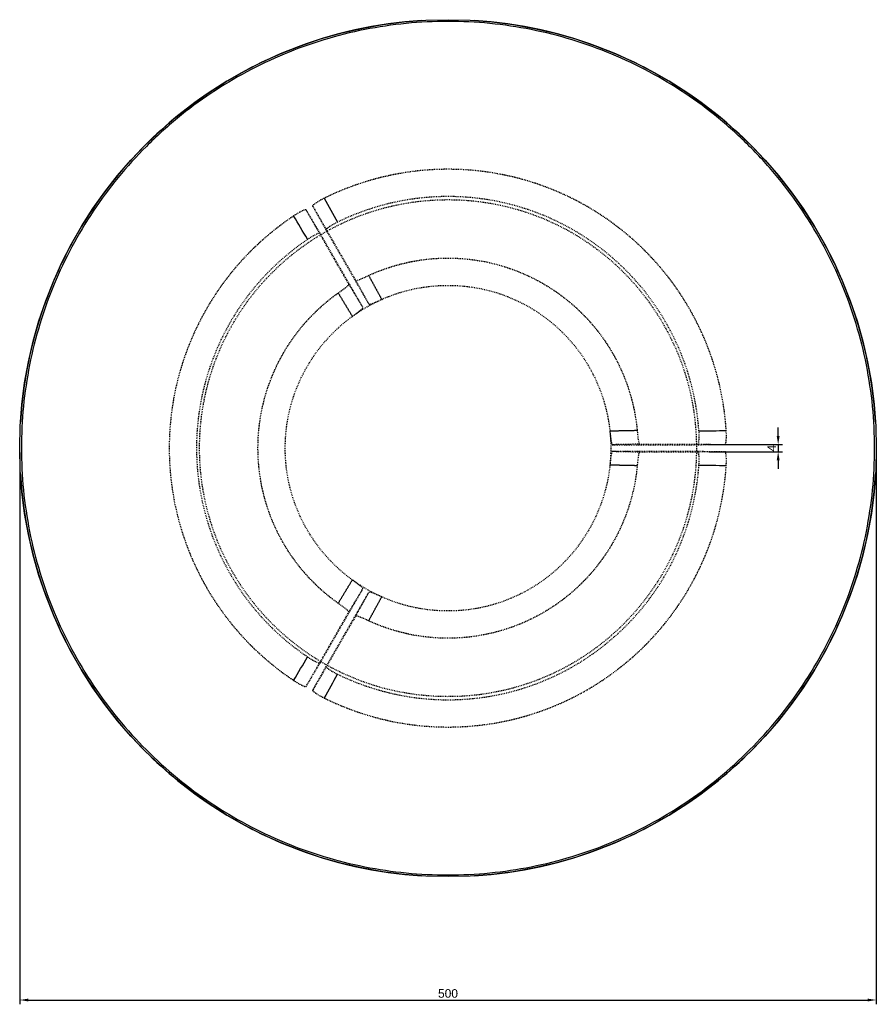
# Model space of a CAD drawing. Header units: millimetres. Extents: x 5133 to 5633, y 1535 to 2109.
import ezdxf

# ---------------------------------------------------------------- set-up
doc = ezdxf.new("R2010")
doc.units = ezdxf.units.MM
doc.header["$MEASUREMENT"] = 0
doc.linetypes.add('Hidden', pattern=[1, 0.5, -0.5])
for name, color, linetype, true_color in [('20190212_BENT GLASS tables$CURVES$dimensions', 176, 'Continuous', 0x000080), ('offen', 8, 'Hidden', 0x7f7f7f), ('Zeichnung$Kanten', 178, 'Continuous', 0x000000), ('Zeichnung$Mittellinien', 178, 'Continuous', 0x000000)]:
    doc.layers.add(name, color=color, linetype=linetype, true_color=true_color)
doc.styles.add('Arial', font='txt')
doc.dimstyles.new('Default', dxfattribs={"dimscale": 5, "dimtxt": 1, "dimasz": 1, "dimexe": 0.5, "dimexo": 0.5, "dimgap": 0.25, "dimtad": 1, "dimtoh": 1, "dimdec": 0, "dimzin": 1, "dimdsep": 46, "dimtxsty": 'Arial', "dimcen": 0.5, "dimadec": 0, "dimazin": 0, "dimtfac": 1, "dimtdec": 4, "dimtix": 1, "dimtmove": 1, "dimatfit": 3, "dimfxl": 1, "dimtolj": 1, "dimtzin": 1, "dimarcsym": 0})

# ---------------------------------------------------------------- blocks, each defined once
blk = doc.blocks.new('*D1')
at = {"layer": '20190212_BENT GLASS tables$CURVES$dimensions', "color": 0, "lineweight": -2}
for p, q in [((5133.02, 1856.5), (5133.02, 1534.5)), ((5633.02, 1856.5), (5633.02, 1534.5)), ((5138.02, 1537), (5628.02, 1537))]:
    blk.add_line(p, q, dxfattribs=at)
at = {"layer": '20190212_BENT GLASS tables$CURVES$dimensions', "color": 0}
for points in [[(5138.02, 1537.83), (5138.02, 1536.17), (5133.02, 1537)], [(5628.02, 1536.17), (5628.02, 1537.83), (5633.02, 1537)]]:
    blk.add_solid(points, dxfattribs=at)
at = {"layer": 'Defpoints', "color": 0}
for p in [(5133.02, 1859), (5633.02, 1859), (5633.02, 1537)]:
    blk.add_point(p, dxfattribs=at)
at = {"layer": '20190212_BENT GLASS tables$CURVES$dimensions', "color": 0, "insert": (5383.02, 1540.8), "char_height": 5, "attachment_point": 5, "style": 'Arial'}
blk.add_mtext('\\A1;500', dxfattribs=at)
blk = doc.blocks.new('*D2')
at = {"layer": '20190212_BENT GLASS tables$CURVES$dimensions', "color": 0, "lineweight": -2}
for p, q in [((5575.72, 1866.05), (5575.72, 1871.05)), ((5535.22, 1861.05), (5578.22, 1861.05)), ((5535.22, 1856.94), (5578.22, 1856.94)), ((5575.72, 1861.05), (5575.72, 1856.94)), ((5575.72, 1851.94), (5575.72, 1846.94))]:
    blk.add_line(p, q, dxfattribs=at)
at = {"layer": '20190212_BENT GLASS tables$CURVES$dimensions', "color": 0}
for points in [[(5574.89, 1866.05), (5576.56, 1866.05), (5575.72, 1861.05)], [(5576.56, 1851.94), (5574.89, 1851.94), (5575.72, 1856.94)]]:
    blk.add_solid(points, dxfattribs=at)
at = {"layer": 'Defpoints', "color": 0}
for p in [(5532.72, 1861.05), (5532.72, 1856.94), (5575.72, 1856.94)]:
    blk.add_point(p, dxfattribs=at)
at = {"layer": '20190212_BENT GLASS tables$CURVES$dimensions', "color": 0, "insert": (5571.97, 1858.99), "char_height": 5, "attachment_point": 5, "rotation": 90, "style": 'Arial'}
blk.add_mtext('\\A1;4', dxfattribs=at)

msp = doc.modelspace()

# ---------------------------------------------------------------- linework, layer by layer
at = {"layer": 'offen'}
for p, q in [((5333.38, 1940.98), (5308.31, 1984.39)), ((5311.78, 1986.39), (5336.84, 1942.98)), ((5478.84, 1861), (5528.96, 1861)), ((5528.96, 1857), (5478.84, 1857)), ((5308.31, 1733.61), (5333.38, 1777.02)), ((5336.84, 1775.02), (5311.78, 1731.61))]:
    msp.add_line(p, q, dxfattribs=at)
for radius in [145, 95]:
    msp.add_circle((5383.02, 1859), radius, dxfattribs=at)
for start, end in [(3.92685, 116.0731), (123.92685, 236.0731), (243.92685, 356.0731)]:
    msp.add_arc((5383.02, 1859), 146.8, start, end, dxfattribs=at)
for points, weights, knots in [([(5545.41, 1869.27), (5545, 1875.74), (5544.08, 1882.16), (5542.58, 1892.58), (5539.75, 1902.72), (5536.92, 1912.86), (5532.81, 1922.55), (5528.7, 1932.24), (5523.38, 1941.32), (5518.05, 1950.4), (5511.6, 1958.71), (5505.15, 1967.03), (5497.68, 1974.45), (5490.21, 1981.87), (5481.85, 1988.26), (5473.49, 1994.65), (5464.38, 1999.92), (5455.26, 2005.18), (5445.54, 2009.22), (5435.82, 2013.27), (5425.67, 2016.03), (5415.51, 2018.79), (5405.08, 2020.21), (5394.65, 2021.64), (5384.13, 2021.71), (5373.6, 2021.78), (5363.15, 2020.5), (5352.71, 2019.21), (5342.51, 2016.59), (5332.32, 2013.97), (5322.55, 2010.06), (5316.52, 2007.65), (5310.71, 2004.77)], [1, 0.999206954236, 1, 0.99791576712, 1, 0.997915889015, 1, 0.997915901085, 1, 0.997915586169, 1, 0.997915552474, 1, 0.99791541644, 1, 0.997915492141, 1, 0.997915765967, 1, 0.997915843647, 1, 0.99791589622, 1, 0.997915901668, 1, 0.997915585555, 1, 0.997915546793, 1, 0.997915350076, 1, 0.999206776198, 1], [0, 0, 0, 12.964749, 12.964749, 33.986972, 33.986972, 55.009374, 55.009374, 76.031888, 76.031888, 97.054882, 97.054882, 118.076172, 118.076172, 139.098132, 139.098132, 160.121015, 160.121015, 181.143226, 181.143226, 202.16541, 202.16541, 223.18781, 223.18781, 244.210323, 244.210323, 265.233317, 265.233317, 286.254609, 286.254609, 307.276598, 307.276598, 320.241953, 320.241953, 320.241953]), ([(5292.93, 1994.5), (5287.53, 1990.91), (5282.43, 1986.9), (5274.16, 1980.39), (5266.79, 1972.88), (5259.42, 1965.36), (5253.09, 1956.95), (5246.75, 1948.55), (5241.55, 1939.4), (5236.35, 1930.24), (5232.37, 1920.5), (5228.39, 1910.75), (5225.7, 1900.58), (5223.01, 1890.4), (5221.66, 1879.96), (5220.3, 1869.53), (5220.3, 1859), (5220.3, 1848.47), (5221.66, 1838.04), (5223.01, 1827.6), (5225.7, 1817.42), (5228.39, 1807.25), (5232.37, 1797.5), (5236.35, 1787.76), (5241.55, 1778.6), (5246.75, 1769.45), (5253.09, 1761.05), (5259.42, 1752.64), (5266.79, 1745.12), (5274.16, 1737.61), (5282.43, 1731.1), (5287.53, 1727.09), (5292.93, 1723.5)], [1, 0.999206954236, 1, 0.99791576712, 1, 0.997915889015, 1, 0.997915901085, 1, 0.997915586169, 1, 0.997915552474, 1, 0.99791541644, 1, 0.997915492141, 1, 0.997915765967, 1, 0.997915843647, 1, 0.99791589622, 1, 0.997915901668, 1, 0.997915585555, 1, 0.997915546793, 1, 0.997915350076, 1, 0.999206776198, 1], [0, 0, 0, 12.964749, 12.964749, 33.986972, 33.986972, 55.009374, 55.009374, 76.031888, 76.031888, 97.054882, 97.054882, 118.076172, 118.076172, 139.098132, 139.098132, 160.121015, 160.121015, 181.143226, 181.143226, 202.16541, 202.16541, 223.18781, 223.18781, 244.210323, 244.210323, 265.233317, 265.233317, 286.254609, 286.254609, 307.276598, 307.276598, 320.241953, 320.241953, 320.241953]), ([(5336.67, 1959.76), (5339.54, 1961.08), (5342.47, 1962.23), (5349.1, 1964.84), (5356.01, 1966.57), (5362.92, 1968.31), (5369.99, 1969.14), (5377.06, 1969.98), (5384.19, 1969.9), (5391.31, 1969.83), (5398.36, 1968.84), (5405.42, 1967.86), (5412.29, 1965.98), (5419.16, 1964.1), (5425.73, 1961.36), (5432.3, 1958.61), (5438.47, 1955.05), (5444.64, 1951.49), (5450.3, 1947.17), (5455.97, 1942.85), (5461.03, 1937.84), (5466.09, 1932.83), (5470.47, 1927.21), (5474.85, 1921.59), (5478.48, 1915.46), (5482.11, 1909.33), (5484.92, 1902.79), (5487.73, 1896.24), (5489.68, 1889.39), (5491.63, 1882.54), (5492.69, 1875.5), (5493.16, 1872.38), (5493.45, 1869.25)], [1, 0.99959672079, 1, 0.997945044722, 1, 0.997945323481, 1, 0.997945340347, 1, 0.997945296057, 1, 0.997945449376, 1, 0.997945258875, 1, 0.99794530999, 1, 0.997945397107, 1, 0.997945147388, 1, 0.997945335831, 1, 0.997945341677, 1, 0.997945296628, 1, 0.997945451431, 1, 0.997945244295, 1, 0.999596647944, 1], [0, 0, 0, 6.300366, 6.300366, 20.527135, 20.527135, 34.753338, 34.753338, 48.979634, 48.979634, 63.206045, 63.206045, 77.431871, 77.431871, 91.658647, 91.658647, 105.885054, 105.885054, 120.110755, 120.110755, 134.337459, 134.337459, 148.563655, 148.563655, 162.78995, 162.78995, 177.016361, 177.016361, 191.242185, 191.242185, 205.468956, 205.468956, 211.769643, 211.769643, 211.769643]), ([(5318.93, 1768.48), (5316.35, 1770.3), (5313.89, 1772.27), (5308.32, 1776.71), (5303.36, 1781.82), (5298.41, 1786.94), (5294.15, 1792.65), (5289.88, 1798.35), (5286.39, 1804.56), (5282.89, 1810.76), (5280.22, 1817.37), (5277.54, 1823.97), (5275.74, 1830.86), (5273.93, 1837.75), (5273.02, 1844.81), (5272.11, 1851.88), (5272.11, 1859), (5272.11, 1866.12), (5273.02, 1873.19), (5273.93, 1880.25), (5275.74, 1887.14), (5277.54, 1894.03), (5280.22, 1900.63), (5282.89, 1907.24), (5286.39, 1913.44), (5289.88, 1919.65), (5294.15, 1925.35), (5298.41, 1931.06), (5303.36, 1936.18), (5308.32, 1941.29), (5313.89, 1945.73), (5316.35, 1947.7), (5318.93, 1949.52)], [1, 0.99959672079, 1, 0.997945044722, 1, 0.997945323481, 1, 0.997945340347, 1, 0.997945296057, 1, 0.997945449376, 1, 0.997945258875, 1, 0.99794530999, 1, 0.997945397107, 1, 0.997945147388, 1, 0.997945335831, 1, 0.997945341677, 1, 0.997945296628, 1, 0.997945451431, 1, 0.997945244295, 1, 0.999596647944, 1], [0, 0, 0, 6.300366, 6.300366, 20.527135, 20.527135, 34.753338, 34.753338, 48.979634, 48.979634, 63.206045, 63.206045, 77.431871, 77.431871, 91.658647, 91.658647, 105.885054, 105.885054, 120.110755, 120.110755, 134.337459, 134.337459, 148.563655, 148.563655, 162.78995, 162.78995, 177.016361, 177.016361, 191.242185, 191.242185, 205.468956, 205.468956, 211.769643, 211.769643, 211.769643]), ([(5310.71, 1713.23), (5316.52, 1710.35), (5322.55, 1707.94), (5332.32, 1704.03), (5342.51, 1701.41), (5352.71, 1698.79), (5363.15, 1697.5), (5373.6, 1696.22), (5384.13, 1696.29), (5394.65, 1696.36), (5405.08, 1697.79), (5415.51, 1699.21), (5425.67, 1701.97), (5435.82, 1704.73), (5445.54, 1708.78), (5455.26, 1712.82), (5464.38, 1718.08), (5473.49, 1723.35), (5481.85, 1729.74), (5490.21, 1736.13), (5497.68, 1743.55), (5505.15, 1750.97), (5511.6, 1759.29), (5518.05, 1767.6), (5523.38, 1776.68), (5528.7, 1785.76), (5532.81, 1795.45), (5536.92, 1805.14), (5539.75, 1815.28), (5542.58, 1825.42), (5544.08, 1835.84), (5545, 1842.26), (5545.41, 1848.73)], [1, 0.999206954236, 1, 0.99791576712, 1, 0.997915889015, 1, 0.997915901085, 1, 0.997915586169, 1, 0.997915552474, 1, 0.99791541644, 1, 0.997915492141, 1, 0.997915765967, 1, 0.997915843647, 1, 0.99791589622, 1, 0.997915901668, 1, 0.997915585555, 1, 0.997915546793, 1, 0.997915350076, 1, 0.999206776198, 1], [0, 0, 0, 12.964749, 12.964749, 33.986972, 33.986972, 55.009374, 55.009374, 76.031888, 76.031888, 97.054882, 97.054882, 118.076172, 118.076172, 139.098132, 139.098132, 160.121015, 160.121015, 181.143226, 181.143226, 202.16541, 202.16541, 223.18781, 223.18781, 244.210323, 244.210323, 265.233317, 265.233317, 286.254609, 286.254609, 307.276598, 307.276598, 320.241953, 320.241953, 320.241953]), ([(5493.45, 1848.75), (5493.16, 1845.62), (5492.69, 1842.5), (5491.63, 1835.46), (5489.68, 1828.61), (5487.73, 1821.76), (5484.92, 1815.21), (5482.11, 1808.67), (5478.48, 1802.54), (5474.85, 1796.41), (5470.47, 1790.79), (5466.09, 1785.17), (5461.03, 1780.16), (5455.97, 1775.15), (5450.3, 1770.83), (5444.64, 1766.51), (5438.47, 1762.95), (5432.3, 1759.39), (5425.73, 1756.64), (5419.16, 1753.9), (5412.29, 1752.02), (5405.42, 1750.14), (5398.36, 1749.16), (5391.31, 1748.17), (5384.19, 1748.1), (5377.06, 1748.02), (5369.99, 1748.86), (5362.92, 1749.69), (5356.01, 1751.43), (5349.1, 1753.16), (5342.47, 1755.77), (5339.54, 1756.92), (5336.67, 1758.24)], [1, 0.99959672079, 1, 0.997945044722, 1, 0.997945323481, 1, 0.997945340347, 1, 0.997945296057, 1, 0.997945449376, 1, 0.997945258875, 1, 0.99794530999, 1, 0.997945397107, 1, 0.997945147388, 1, 0.997945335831, 1, 0.997945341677, 1, 0.997945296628, 1, 0.997945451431, 1, 0.997945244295, 1, 0.999596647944, 1], [0, 0, 0, 6.300366, 6.300366, 20.527135, 20.527135, 34.753338, 34.753338, 48.979634, 48.979634, 63.206045, 63.206045, 77.431871, 77.431871, 91.658647, 91.658647, 105.885054, 105.885054, 120.110755, 120.110755, 134.337459, 134.337459, 148.563655, 148.563655, 162.78995, 162.78995, 177.016361, 177.016361, 191.242185, 191.242185, 205.468956, 205.468956, 211.769643, 211.769643, 211.769643])]:
    msp.add_rational_spline(points, weights, degree=2, knots=knots, dxfattribs=at)
for points, knots in [([(5310.71, 2004.77), (5310.28, 2004.55), (5309.44, 2004.12), (5308.21, 2003.45), (5307.07, 2002.77), (5306.03, 2002.11), (5305.27, 2001.58), (5304.76, 2001.18), (5304.47, 2000.94), (5304.24, 2000.72), (5304.11, 2000.56), (5304.03, 2000.45), (5304.01, 2000.38), (5304, 2000.33), (5304, 2000.29), (5304.01, 2000.28)], [0, 0, 0, 0, 1.44597, 2.855425, 4.18936, 5.437032, 6.534638, 6.981948, 7.371235, 7.678129, 7.913401, 8.004027, 8.074679, 8.129312, 8.177764, 8.177764, 8.177764, 8.177764]), ([(5304.01, 2000.28), (5308.2, 1993.05), (5316.58, 1978.59), (5324.97, 1964.15), (5329.17, 1956.92)], [8.033687, 8.033687, 8.033687, 8.033687, 245.371396, 482.793535, 482.793535, 482.793535, 482.793535]), ([(5304.01, 2000.28), (5304.04, 2000.22), (5304.08, 2000.16), (5304.11, 2000.11), (5306.66, 1995.53), (5309.22, 1990.96), (5311.78, 1986.39)], [0.000627, 0.000627, 0.000627, 0.000627, 0.197527, 0.197527, 0.197527, 16.000628, 16.000628, 16.000628, 16.000628]), ([(5300.17, 1998.06), (5300.16, 1998.07), (5300.14, 1998.1), (5300.08, 1998.12), (5300.01, 1998.13), (5299.88, 1998.12), (5299.67, 1998.08), (5299.37, 1997.99), (5299.01, 1997.87), (5298.42, 1997.62), (5297.57, 1997.23), (5296.48, 1996.66), (5294.91, 1995.77), (5293.72, 1995.03), (5292.93, 1994.5)], [0, 0, 0, 0, 0.048452, 0.103085, 0.173738, 0.264364, 0.499636, 0.80653, 1.195817, 1.643128, 2.740733, 3.988406, 5.322341, 8.177767, 8.177767, 8.177767, 8.177767]), ([(5325.14, 1954.59), (5320.98, 1961.84), (5312.67, 1976.33), (5304.34, 1990.82), (5300.17, 1998.06)], [-482.793534, -482.793534, -482.793534, -482.793534, -245.371396, -8.033687, -8.033687, -8.033687, -8.033687]), ([(5318.49, 1990.87), (5318.06, 1990.65), (5317.21, 1990.22), (5315.99, 1989.55), (5314.84, 1988.89), (5313.81, 1988.23), (5313.05, 1987.71), (5312.54, 1987.31), (5312.24, 1987.06), (5312.01, 1986.84), (5311.87, 1986.67), (5311.8, 1986.56), (5311.77, 1986.5), (5311.76, 1986.44), (5311.77, 1986.4), (5311.78, 1986.39)], [0, 0, 0, 0, 1.446637, 2.856699, 4.191208, 5.410352, 6.514611, 6.965639, 7.358906, 7.681892, 7.917371, 8.008087, 8.078813, 8.133501, 8.18198, 8.18198, 8.18198, 8.18198]), ([(5308.31, 1984.39), (5308.31, 1984.4), (5308.28, 1984.43), (5308.23, 1984.45), (5308.15, 1984.46), (5308.02, 1984.45), (5307.81, 1984.41), (5307.5, 1984.32), (5307.14, 1984.19), (5306.54, 1983.94), (5305.7, 1983.55), (5304.62, 1982.98), (5303.05, 1982.09), (5301.87, 1981.34), (5301.08, 1980.81)], [0, 0, 0, 0, 0.048479, 0.103166, 0.173893, 0.264609, 0.500088, 0.823075, 1.216342, 1.66737, 2.77163, 3.990775, 5.325285, 8.181985, 8.181985, 8.181985, 8.181985]), ([(5329.17, 1956.92), (5329.19, 1956.9), (5329.24, 1956.86), (5329.36, 1956.85), (5329.53, 1956.86), (5329.74, 1956.9), (5330.01, 1956.97), (5330.47, 1957.11), (5331.17, 1957.37), (5332.18, 1957.77), (5333.45, 1958.31), (5334.97, 1958.99), (5336.08, 1959.49), (5336.67, 1959.76)], [0, 0, 0, 0, 0.078528, 0.19482, 0.356285, 0.574175, 0.851621, 1.170282, 2.015294, 3.098275, 4.445484, 6.138902, 8.096996, 8.096996, 8.096996, 8.096996]), ([(5318.93, 1949.52), (5319.46, 1949.89), (5320.45, 1950.6), (5321.8, 1951.58), (5322.9, 1952.41), (5323.75, 1953.08), (5324.33, 1953.57), (5324.68, 1953.89), (5324.87, 1954.09), (5325.01, 1954.25), (5325.1, 1954.39), (5325.15, 1954.5), (5325.15, 1954.57), (5325.14, 1954.59)], [0, 0, 0, 0, 1.958096, 3.651515, 4.998725, 6.081707, 6.926718, 7.245379, 7.522825, 7.740714, 7.902179, 8.01847, 8.096998, 8.096998, 8.096998, 8.096998]), ([(5325.14, 1954.59), (5325.18, 1954.51), (5325.23, 1954.43), (5325.28, 1954.35), (5327.98, 1949.89), (5330.68, 1945.44), (5333.38, 1940.98)], [-0.001471, -0.001471, -0.001471, -0.001471, 0.283828, 0.283828, 0.283828, 15.99853, 15.99853, 15.99853, 15.99853]), ([(5329.17, 1956.92), (5329.22, 1956.84), (5329.27, 1956.76), (5329.31, 1956.67), (5331.82, 1952.11), (5334.33, 1947.55), (5336.84, 1942.98)], [-0.001473, -0.001473, -0.001473, -0.001473, 0.283755, 0.283755, 0.283755, 15.998528, 15.998528, 15.998528, 15.998528]), ([(5336.84, 1942.98), (5336.85, 1942.96), (5336.91, 1942.92), (5337.02, 1942.91), (5337.18, 1942.92), (5337.38, 1942.95), (5337.63, 1943.02), (5338.07, 1943.15), (5338.73, 1943.38), (5339.69, 1943.76), (5340.9, 1944.26), (5342.44, 1944.93), (5343.57, 1945.43), (5344.2, 1945.71)], [0, 0, 0, 0, 0.078398, 0.187495, 0.345805, 0.547568, 0.80251, 1.111589, 1.912868, 2.915411, 4.206435, 5.853374, 7.923181, 7.923181, 7.923181, 7.923181]), ([(5327.34, 1935.97), (5327.89, 1936.38), (5328.89, 1937.11), (5330.23, 1938.1), (5331.28, 1938.9), (5332.09, 1939.54), (5332.62, 1940), (5332.95, 1940.31), (5333.13, 1940.5), (5333.26, 1940.66), (5333.35, 1940.79), (5333.39, 1940.89), (5333.39, 1940.96), (5333.38, 1940.98)], [0, 0, 0, 0, 2.069809, 3.716749, 5.007774, 6.010317, 6.811596, 7.120675, 7.375617, 7.57738, 7.73569, 7.844786, 7.923184, 7.923184, 7.923184, 7.923184]), ([(5477.54, 1868.57), (5477.61, 1867.9), (5477.74, 1866.71), (5477.92, 1865.09), (5478.09, 1863.82), (5478.24, 1862.82), (5478.37, 1862.14), (5478.47, 1861.7), (5478.54, 1861.46), (5478.61, 1861.26), (5478.68, 1861.12), (5478.75, 1861.03), (5478.81, 1861), (5478.84, 1861)], [0, 0, 0, 0, 2.006348, 3.614192, 4.868491, 5.866138, 6.642938, 6.952017, 7.206959, 7.408721, 7.567031, 7.676127, 7.754526, 7.754526, 7.754526, 7.754526]), ([(5493.45, 1869.25), (5493.51, 1868.6), (5493.63, 1867.38), (5493.81, 1865.73), (5493.97, 1864.36), (5494.13, 1863.28), (5494.26, 1862.54), (5494.37, 1862.08), (5494.44, 1861.82), (5494.51, 1861.61), (5494.59, 1861.46), (5494.66, 1861.36), (5494.72, 1861.33), (5494.74, 1861.33)], [0, 0, 0, 0, 1.958096, 3.651515, 4.998725, 6.081707, 6.926718, 7.245379, 7.522825, 7.740714, 7.902179, 8.01847, 8.096998, 8.096998, 8.096998, 8.096998]), ([(5528.96, 1861), (5528.98, 1861), (5529.01, 1861.01), (5529.06, 1861.05), (5529.1, 1861.11), (5529.16, 1861.22), (5529.23, 1861.43), (5529.31, 1861.74), (5529.38, 1862.12), (5529.46, 1862.76), (5529.54, 1863.69), (5529.59, 1864.9), (5529.6, 1866.71), (5529.54, 1868.1), (5529.48, 1869.05)], [0, 0, 0, 0, 0.048479, 0.103166, 0.173893, 0.264609, 0.500088, 0.823075, 1.216342, 1.66737, 2.77163, 3.990775, 5.325285, 8.181985, 8.181985, 8.181985, 8.181985]), ([(5544.87, 1861.22), (5544.89, 1861.22), (5544.92, 1861.23), (5544.96, 1861.27), (5545.01, 1861.32), (5545.07, 1861.44), (5545.14, 1861.64), (5545.21, 1861.94), (5545.28, 1862.32), (5545.37, 1862.96), (5545.45, 1863.88), (5545.5, 1865.11), (5545.52, 1866.92), (5545.47, 1868.32), (5545.41, 1869.27)], [0, 0, 0, 0, 0.048452, 0.103085, 0.173738, 0.264364, 0.499636, 0.80653, 1.195817, 1.643128, 2.740733, 3.988406, 5.322341, 8.177767, 8.177767, 8.177767, 8.177767]), ([(5478.84, 1857), (5478.81, 1857), (5478.75, 1856.97), (5478.68, 1856.88), (5478.61, 1856.74), (5478.54, 1856.54), (5478.47, 1856.3), (5478.37, 1855.86), (5478.24, 1855.18), (5478.09, 1854.18), (5477.92, 1852.91), (5477.74, 1851.29), (5477.61, 1850.1), (5477.54, 1849.43)], [0, 0, 0, 0, 0.078398, 0.187495, 0.345805, 0.547568, 0.80251, 1.111589, 1.888389, 2.886035, 4.140333, 5.748176, 7.754523, 7.754523, 7.754523, 7.754523]), ([(5494.74, 1861.33), (5494.65, 1861.33), (5494.55, 1861.33), (5494.46, 1861.33), (5489.25, 1861.22), (5484.04, 1861.11), (5478.84, 1861)], [-0.001471, -0.001471, -0.001471, -0.001471, 0.283828, 0.283828, 0.283828, 15.99853, 15.99853, 15.99853, 15.99853]), ([(5494.74, 1856.67), (5494.65, 1856.67), (5494.55, 1856.67), (5494.46, 1856.67), (5489.25, 1856.78), (5484.04, 1856.89), (5478.84, 1857)], [-0.001473, -0.001473, -0.001473, -0.001473, 0.283755, 0.283755, 0.283755, 15.998528, 15.998528, 15.998528, 15.998528]), ([(5494.74, 1856.67), (5494.72, 1856.67), (5494.66, 1856.64), (5494.59, 1856.54), (5494.51, 1856.39), (5494.44, 1856.18), (5494.37, 1855.92), (5494.26, 1855.46), (5494.13, 1854.72), (5493.97, 1853.64), (5493.81, 1852.27), (5493.63, 1850.62), (5493.51, 1849.4), (5493.45, 1848.75)], [0, 0, 0, 0, 0.078528, 0.19482, 0.356285, 0.574175, 0.851621, 1.170282, 2.015294, 3.098275, 4.445484, 6.138902, 8.096996, 8.096996, 8.096996, 8.096996]), ([(5494.74, 1861.33), (5503.1, 1861.3), (5519.81, 1861.26), (5536.52, 1861.23), (5544.87, 1861.22)], [-482.793534, -482.793534, -482.793534, -482.793534, -245.371396, -8.033687, -8.033687, -8.033687, -8.033687]), ([(5544.87, 1856.78), (5536.52, 1856.77), (5519.81, 1856.74), (5503.1, 1856.7), (5494.74, 1856.67)], [8.033687, 8.033687, 8.033687, 8.033687, 245.371396, 482.793535, 482.793535, 482.793535, 482.793535]), ([(5529.48, 1848.95), (5529.51, 1849.43), (5529.56, 1850.38), (5529.6, 1851.77), (5529.59, 1853.1), (5529.54, 1854.31), (5529.46, 1855.24), (5529.38, 1855.88), (5529.31, 1856.26), (5529.23, 1856.57), (5529.16, 1856.78), (5529.1, 1856.89), (5529.06, 1856.95), (5529.01, 1856.99), (5528.98, 1857), (5528.96, 1857)], [0, 0, 0, 0, 1.446637, 2.856699, 4.191208, 5.410352, 6.514611, 6.965639, 7.358906, 7.681892, 7.917371, 8.008087, 8.078813, 8.133501, 8.18198, 8.18198, 8.18198, 8.18198]), ([(5544.87, 1856.78), (5544.8, 1856.78), (5544.74, 1856.78), (5544.67, 1856.79), (5539.44, 1856.86), (5534.2, 1856.93), (5528.96, 1857)], [0.000627, 0.000627, 0.000627, 0.000627, 0.197527, 0.197527, 0.197527, 16.000628, 16.000628, 16.000628, 16.000628]), ([(5545.41, 1848.73), (5545.44, 1849.21), (5545.49, 1850.16), (5545.52, 1851.56), (5545.5, 1852.89), (5545.45, 1854.12), (5545.37, 1855.04), (5545.28, 1855.68), (5545.21, 1856.06), (5545.14, 1856.36), (5545.07, 1856.56), (5545.01, 1856.68), (5544.96, 1856.73), (5544.92, 1856.77), (5544.89, 1856.78), (5544.87, 1856.78)], [0, 0, 0, 0, 1.44597, 2.855425, 4.18936, 5.437032, 6.534638, 6.981948, 7.371235, 7.678129, 7.913401, 8.004027, 8.074679, 8.129312, 8.177764, 8.177764, 8.177764, 8.177764]), ([(5333.38, 1777.02), (5333.39, 1777.04), (5333.39, 1777.11), (5333.35, 1777.21), (5333.26, 1777.34), (5333.13, 1777.5), (5332.95, 1777.69), (5332.63, 1777.99), (5332.1, 1778.45), (5331.31, 1779.07), (5330.29, 1779.86), (5328.99, 1780.82), (5328.01, 1781.54), (5327.47, 1781.93)], [0, 0, 0, 0, 0.078398, 0.187495, 0.345805, 0.547568, 0.80251, 1.111589, 1.888389, 2.886035, 4.140333, 5.748176, 7.754523, 7.754523, 7.754523, 7.754523]), ([(5325.14, 1763.41), (5325.18, 1763.49), (5325.23, 1763.57), (5325.28, 1763.65), (5327.98, 1768.11), (5330.68, 1772.56), (5333.38, 1777.02)], [-0.001473, -0.001473, -0.001473, -0.001473, 0.283755, 0.283755, 0.283755, 15.998528, 15.998528, 15.998528, 15.998528]), ([(5329.17, 1761.08), (5329.22, 1761.16), (5329.27, 1761.24), (5329.31, 1761.33), (5331.82, 1765.89), (5334.33, 1770.45), (5336.84, 1775.02)], [-0.001471, -0.001471, -0.001471, -0.001471, 0.283828, 0.283828, 0.283828, 15.99853, 15.99853, 15.99853, 15.99853]), ([(5344.2, 1772.29), (5343.57, 1772.57), (5342.44, 1773.07), (5340.9, 1773.74), (5339.69, 1774.24), (5338.73, 1774.62), (5338.07, 1774.85), (5337.63, 1774.98), (5337.38, 1775.05), (5337.18, 1775.08), (5337.02, 1775.09), (5336.91, 1775.08), (5336.85, 1775.04), (5336.84, 1775.02)], [0, 0, 0, 0, 2.069809, 3.716749, 5.007774, 6.010317, 6.811596, 7.120675, 7.375617, 7.57738, 7.73569, 7.844786, 7.923184, 7.923184, 7.923184, 7.923184]), ([(5325.14, 1763.41), (5325.15, 1763.43), (5325.15, 1763.5), (5325.1, 1763.61), (5325.01, 1763.75), (5324.87, 1763.91), (5324.68, 1764.11), (5324.33, 1764.43), (5323.75, 1764.92), (5322.9, 1765.59), (5321.8, 1766.42), (5320.45, 1767.4), (5319.46, 1768.11), (5318.93, 1768.48)], [0, 0, 0, 0, 0.078528, 0.19482, 0.356285, 0.574175, 0.851621, 1.170282, 2.015294, 3.098275, 4.445484, 6.138902, 8.096996, 8.096996, 8.096996, 8.096996]), ([(5300.17, 1719.94), (5304.34, 1727.18), (5312.67, 1741.67), (5320.98, 1756.16), (5325.14, 1763.41)], [8.033687, 8.033687, 8.033687, 8.033687, 245.371396, 482.793535, 482.793535, 482.793535, 482.793535]), ([(5329.17, 1761.08), (5324.97, 1753.86), (5316.58, 1739.41), (5308.2, 1724.95), (5304.01, 1717.72)], [-482.793534, -482.793534, -482.793534, -482.793534, -245.371396, -8.033687, -8.033687, -8.033687, -8.033687]), ([(5336.67, 1758.24), (5336.08, 1758.51), (5334.97, 1759.01), (5333.45, 1759.69), (5332.18, 1760.23), (5331.17, 1760.63), (5330.47, 1760.89), (5330.01, 1761.03), (5329.74, 1761.1), (5329.53, 1761.14), (5329.36, 1761.15), (5329.24, 1761.14), (5329.19, 1761.1), (5329.17, 1761.08)], [0, 0, 0, 0, 1.958096, 3.651515, 4.998725, 6.081707, 6.926718, 7.245379, 7.522825, 7.740714, 7.902179, 8.01847, 8.096998, 8.096998, 8.096998, 8.096998]), ([(5301.08, 1737.19), (5301.48, 1736.92), (5302.28, 1736.4), (5303.47, 1735.67), (5304.62, 1735.02), (5305.7, 1734.45), (5306.54, 1734.06), (5307.14, 1733.81), (5307.5, 1733.68), (5307.81, 1733.59), (5308.02, 1733.55), (5308.15, 1733.54), (5308.23, 1733.55), (5308.28, 1733.57), (5308.31, 1733.6), (5308.31, 1733.61)], [0, 0, 0, 0, 1.446637, 2.856699, 4.191208, 5.410352, 6.514611, 6.965639, 7.358906, 7.681892, 7.917371, 8.008087, 8.078813, 8.133501, 8.18198, 8.18198, 8.18198, 8.18198]), ([(5300.17, 1719.94), (5300.2, 1720), (5300.24, 1720.05), (5300.27, 1720.11), (5302.95, 1724.61), (5305.63, 1729.11), (5308.31, 1733.61)], [0.000627, 0.000627, 0.000627, 0.000627, 0.197527, 0.197527, 0.197527, 16.000628, 16.000628, 16.000628, 16.000628]), ([(5311.78, 1731.61), (5311.77, 1731.6), (5311.76, 1731.56), (5311.77, 1731.5), (5311.8, 1731.44), (5311.87, 1731.33), (5312.01, 1731.16), (5312.24, 1730.94), (5312.54, 1730.69), (5313.05, 1730.29), (5313.81, 1729.77), (5314.84, 1729.11), (5316.4, 1728.2), (5317.64, 1727.55), (5318.49, 1727.13)], [0, 0, 0, 0, 0.048479, 0.103166, 0.173893, 0.264609, 0.500088, 0.823075, 1.216342, 1.66737, 2.77163, 3.990775, 5.325285, 8.181985, 8.181985, 8.181985, 8.181985]), ([(5292.93, 1723.5), (5293.33, 1723.23), (5294.13, 1722.72), (5295.33, 1721.99), (5296.48, 1721.34), (5297.57, 1720.77), (5298.42, 1720.38), (5299.01, 1720.13), (5299.37, 1720.01), (5299.67, 1719.92), (5299.88, 1719.88), (5300.01, 1719.87), (5300.08, 1719.88), (5300.14, 1719.9), (5300.16, 1719.93), (5300.17, 1719.94)], [0, 0, 0, 0, 1.44597, 2.855425, 4.18936, 5.437032, 6.534638, 6.981948, 7.371235, 7.678129, 7.913401, 8.004027, 8.074679, 8.129312, 8.177764, 8.177764, 8.177764, 8.177764]), ([(5304.01, 1717.72), (5304, 1717.71), (5304, 1717.68), (5304.01, 1717.62), (5304.03, 1717.55), (5304.11, 1717.44), (5304.24, 1717.28), (5304.47, 1717.06), (5304.76, 1716.82), (5305.27, 1716.42), (5306.03, 1715.89), (5307.07, 1715.23), (5308.63, 1714.31), (5309.86, 1713.65), (5310.71, 1713.23)], [0, 0, 0, 0, 0.048452, 0.103085, 0.173738, 0.264364, 0.499636, 0.80653, 1.195817, 1.643128, 2.740733, 3.988406, 5.322341, 8.177767, 8.177767, 8.177767, 8.177767])]:
    msp.add_open_spline(points, degree=3, knots=knots, dxfattribs=at)
for points in [[(5308.31, 1984.39), (5305.6, 1988.95), (5302.89, 1993.5), (5300.17, 1998.06)], [(5528.96, 1861), (5534.26, 1861.07), (5539.57, 1861.14), (5544.87, 1861.22)], [(5311.78, 1731.61), (5309.19, 1726.98), (5306.6, 1722.35), (5304.01, 1717.72)]]:
    msp.add_open_spline(points, degree=3, dxfattribs=at)
at = {"layer": 'Zeichnung$Kanten'}
for points in [[(5310.71, 2004.77), (5313.31, 2000.13), (5315.9, 1995.5), (5318.49, 1990.87)], [(5545.41, 1848.73), (5540.1, 1848.8), (5534.79, 1848.87), (5529.48, 1848.95)], [(5292.93, 1723.5), (5295.65, 1728.06), (5298.36, 1732.63), (5301.08, 1737.19)]]:
    msp.add_open_spline(points, degree=3, dxfattribs=at)
for points in [[(5301.08, 1980.81), (5301.04, 1980.87), (5301.01, 1980.94), (5300.97, 1981), (5298.29, 1985.5), (5295.61, 1990), (5292.93, 1994.5)], [(5529.48, 1869.05), (5529.55, 1869.05), (5529.62, 1869.06), (5529.69, 1869.06), (5534.93, 1869.13), (5540.17, 1869.2), (5545.41, 1869.27)], [(5318.49, 1727.13), (5318.46, 1727.07), (5318.42, 1727.01), (5318.39, 1726.95), (5315.83, 1722.37), (5313.27, 1717.8), (5310.71, 1713.23)]]:
    msp.add_open_spline(points, degree=3, knots=[-0.219037, -0.219037, -0.219037, -0.219037, -0.000627, -0.000627, -0.000627, 15.802464, 15.802464, 15.802464, 15.802464], dxfattribs=at)
for points, weights, knots in [([(5336.67, 1959.76), (5339.18, 1955.2), (5341.69, 1950.63), (5344.19, 1946.07), (5344.25, 1945.97), (5344.3, 1945.87), (5344.35, 1945.78)], [1, 0.999999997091, 0.999999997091, 1, 1, 1, 1], [0, 0, 0, 0, 15.626746, 15.626746, 15.626746, 15.959476, 15.959476, 15.959476, 15.959476]), ([(5318.93, 1949.52), (5321.63, 1945.06), (5324.33, 1940.61), (5327.03, 1936.16), (5327.09, 1936.06), (5327.14, 1935.97), (5327.2, 1935.87)], [1, 0.99999999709, 0.99999999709, 1, 1, 1, 1], [0, 0, 0, 0, 15.626675, 15.626675, 15.626675, 15.959485, 15.959485, 15.959485, 15.959485]), ([(5493.45, 1869.25), (5488.25, 1869.13), (5483.04, 1869.02), (5477.83, 1868.91), (5477.72, 1868.91), (5477.61, 1868.91), (5477.5, 1868.9)], [1, 0.99999999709, 0.99999999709, 1, 1, 1, 1], [0, 0, 0, 0, 15.626675, 15.626675, 15.626675, 15.959485, 15.959485, 15.959485, 15.959485]), ([(5493.45, 1848.75), (5488.25, 1848.87), (5483.04, 1848.98), (5477.83, 1849.09), (5477.72, 1849.09), (5477.61, 1849.09), (5477.5, 1849.1)], [1, 0.999999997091, 0.999999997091, 1, 1, 1, 1], [0, 0, 0, 0, 15.626746, 15.626746, 15.626746, 15.959476, 15.959476, 15.959476, 15.959476]), ([(5318.93, 1768.48), (5321.63, 1772.94), (5324.33, 1777.39), (5327.03, 1781.84), (5327.09, 1781.94), (5327.14, 1782.03), (5327.2, 1782.13)], [1, 0.999999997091, 0.999999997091, 1, 1, 1, 1], [0, 0, 0, 0, 15.626746, 15.626746, 15.626746, 15.959476, 15.959476, 15.959476, 15.959476]), ([(5336.67, 1758.24), (5339.18, 1762.8), (5341.69, 1767.37), (5344.19, 1771.93), (5344.25, 1772.03), (5344.3, 1772.13), (5344.35, 1772.22)], [1, 0.99999999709, 0.99999999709, 1, 1, 1, 1], [0, 0, 0, 0, 15.626675, 15.626675, 15.626675, 15.959485, 15.959485, 15.959485, 15.959485])]:
    msp.add_rational_spline(points, weights, degree=3, knots=knots, dxfattribs=at)
at = {"layer": 'Zeichnung$Mittellinien'}
msp.add_circle((5383.02, 1859), 250, dxfattribs=at)
for start, end in [(93.52496, 111.59816), (68.40184, 86.47504), (111.59816, 135), (45, 68.40184), (135, 158.40184), (21.59816, 45), (158.40184, 176.47504), (3.52496, 21.59816), (183.52496, 201.59816), (338.40184, 356.47504), (201.59816, 225), (315, 338.40184), (225, 248.40184), (291.59816, 315), (248.40184, 266.47504), (273.52496, 291.59816)]:
    msp.add_arc((5383.02, 1859), 250, start, end, dxfattribs=at)
msp.add_open_spline([(5632.02, 1859), (5632.02, 1842.7), (5628.8, 1810), (5614.51, 1763.02), (5591.34, 1719.71), (5560.23, 1681.79), (5522.31, 1650.68), (5478.99, 1627.5), (5432.02, 1613.22), (5383.02, 1608.39), (5334.01, 1613.22), (5287.04, 1627.5), (5243.73, 1650.68), (5205.81, 1681.79), (5174.7, 1719.71), (5151.52, 1763.02), (5139.62, 1802.16), (5134.82, 1834.56), (5133.62, 1859), (5134.82, 1883.44), (5139.62, 1915.84), (5149.16, 1947.21), (5163.13, 1976.67), (5175.64, 1997.55), (5190.2, 2017.18), (5206.66, 2035.35), (5224.84, 2051.82), (5250.96, 2071.19), (5287.04, 2090.5), (5326.18, 2102.4), (5358.57, 2107.2), (5383.02, 2108.4), (5407.46, 2107.2), (5431.77, 2103.59), (5455.62, 2097.61), (5478.69, 2089.32), (5500.68, 2078.89), (5521.57, 2066.37), (5541.2, 2051.82), (5559.37, 2035.35), (5575.84, 2017.18), (5595.21, 1991.05), (5614.51, 1954.98), (5626.41, 1915.84), (5631.22, 1883.44), (5632.02, 1867.15), (5632.02, 1859)], degree=3, knots=[0, 0, 0, 0, 48.889497, 98.119362, 146.569995, 195.563344, 244.556786, 293.007324, 342.23732, 391.126725, 440.016261, 489.246169, 537.696728, 586.690129, 635.683544, 684.134132, 733.364015, 757.808871, 782.253633, 806.698512, 831.143359, 880.373167, 904.598646, 928.82391, 953.320767, 977.817479, 1002.314285, 1026.811093, 1075.261592, 1124.491627, 1148.936478, 1173.38134, 1197.826183, 1222.270984, 1247.006153, 1271.501012, 1295.726384, 1319.951727, 1344.448548, 1368.94522, 1393.442026, 1417.938833, 1466.389326, 1515.619358, 1540.064267, 1564.509054, 1564.509054, 1564.509054, 1564.509054], dxfattribs=at)

# ---------------------------------------------------------------- dimensions: what is measured, and where the dimension line sits
at = {"layer": '20190212_BENT GLASS tables$CURVES$dimensions'}
dim = msp.add_linear_dim(base=(5575.72, 1856.94), p1=(5532.72, 1861.05), p2=(5532.72, 1856.94), angle=90, dimstyle='Default', dxfattribs=at)
dim.commit()
dim.dimension.update_dxf_attribs({"geometry": '*D2', "text_midpoint": (5571.97, 1858.99)})
dim = msp.add_linear_dim(base=(5633.02, 1537), p1=(5133.02, 1859), p2=(5633.02, 1859), dimstyle='Default', dxfattribs=at)
dim.commit()
dim.dimension.update_dxf_attribs({"geometry": '*D1', "text_midpoint": (5383.02, 1540.8)})

doc.saveas('drawing.dxf')
